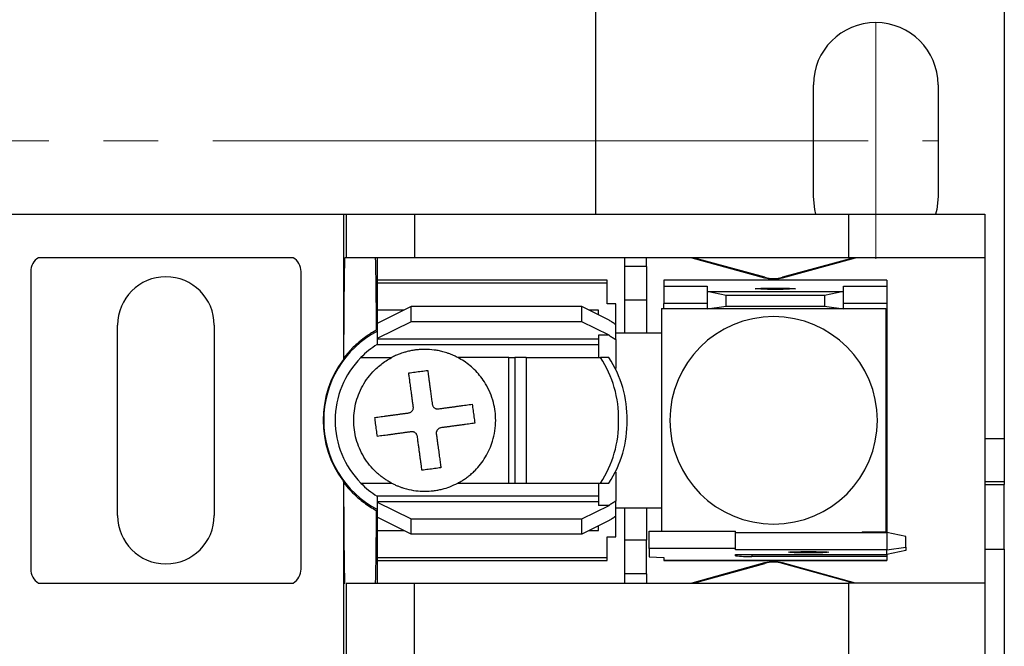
# Model space of a CAD drawing. Header units: millimetres. Extents: x 13 to 546, y 13 to 419.
# Tile 7 of 16: x 136 to 182, y 329 to 358. Entities that reach past the tile are written whole.
import ezdxf

# ---------------------------------------------------------------- set-up
doc = ezdxf.new("R2010")
doc.units = ezdxf.units.MM
doc.header["$LTSCALE"] = 2
doc.linetypes.add('SLD-Center', pattern=[19.05, 15.24, -1.27, 1.27, -1.27])
doc.linetypes.add('SLD-Solid', pattern=[0])
doc.styles.add('SLDTEXTSTYLE0', font='VERDANA.TTF')
doc.dimstyles.new('SLDDIMSTYLE0', dxfattribs={"dimtxt": 4.316016, "dimasz": 6.604, "dimexe": 0, "dimexo": 0.0625, "dimgap": 1.079004, "dimtad": 0, "dimtih": 1, "dimtoh": 1, "dimrnd": 1e-09, "dimzin": 4, "dimdsep": 46, "dimtxsty": 'SLDTEXTSTYLE0', "dimsah": 1, "dimcen": 0.09, "dimadec": 0, "dimazin": 1, "dimtfac": 1, "dimtofl": 0, "dimtmove": 0, "dimatfit": 3, "dimfxl": 0, "dimfrac": 2, "dimtolj": 1, "dimtzin": 12, "dimarcsym": 0})

# ---------------------------------------------------------------- blocks, each defined once
blk = doc.blocks.new('_D_9')
at = {"color": 7, "linetype": 'SLD-Solid', "lineweight": 0}
for p, q in [((110.055, 360.082), (110.055, 401.991)), ((176.095, 360.082), (176.095, 401.991)), ((110.055, 395.641), (130.813, 395.641)), ((136.662, 395.641), (135.213, 395.641)), ((135.213, 395.641), (135.213, 388.782)), ((149.487, 395.641), (150.937, 395.641)), ((150.937, 395.641), (150.937, 388.782)), ((176.095, 395.641), (155.336, 395.641)), ((135.213, 388.782), (136.662, 388.782)), ((150.937, 388.782), (149.487, 388.782))]:
    blk.add_line(p, q, dxfattribs=at)
at = {"color": 7, "linetype": 'SLD-Solid', "lineweight": 18}
for points in [[(110.055, 395.641), (116.659, 394.625), (116.659, 396.657)], [(176.095, 395.641), (169.491, 396.657), (169.491, 394.625)]]:
    blk.add_solid(points, dxfattribs=at)
at = {"color": 7, "linetype": 'SLD-Solid', "lineweight": 18, "char_height": 4.2333, "attachment_point": 1, "style": 'SLDTEXTSTYLE0'}
for s, insert in [('66.0', (136.662, 401.984)), ('2.60', (136.662, 394.158))]:
    blk.add_mtext(s, dxfattribs=dict(at, insert=insert))

msp = doc.modelspace()

# ---------------------------------------------------------------- linework, layer by layer
for p, q in [((163.075, 348.631), (163.075, 359.792)), ((182.075, 359.792), (182.075, 338.192)), ((173.195, 349.442), (173.195, 354.642)), ((178.995, 354.642), (178.995, 349.442)), ((134.82, 348.631), (151.33, 348.631)), ((151.33, 348.631), (151.33, 341.864)), ((151.33, 348.631), (151.468, 348.631)), ((151.468, 348.631), (151.468, 346.601)), ((151.468, 348.631), (154.643, 348.631)), ((154.643, 348.631), (154.643, 346.601)), ((154.643, 348.631), (174.825, 348.631)), ((174.825, 348.631), (174.825, 346.601)), ((174.825, 348.631), (181.175, 348.631)), ((181.175, 348.631), (181.175, 346.601)), ((149, 346.601), (137.149, 346.601)), ((151.468, 346.601), (151.406, 346.601)), ((154.643, 346.601), (151.468, 346.601)), ((152.917, 345.56), (152.917, 346.601)), ((174.825, 346.601), (154.643, 346.601)), ((164.411, 346.601), (164.411, 346.19)), ((165.427, 346.19), (165.427, 346.601)), ((167.535, 346.601), (170.927, 345.667)), ((170.933, 345.688), (167.618, 346.601)), ((175.071, 346.601), (171.757, 345.688)), ((171.763, 345.667), (175.155, 346.601)), ((181.175, 346.601), (174.825, 346.601)), ((181.175, 346.601), (181.175, 331.463)), ((136.788, 345.953), (136.788, 332.11)), ((149.361, 332.11), (149.361, 345.953)), ((165.427, 346.19), (164.411, 346.19)), ((164.411, 346.19), (164.411, 344.637)), ((165.427, 346.19), (165.427, 344.637)), ((163.598, 345.56), (152.904, 345.56)), ((152.904, 345.56), (152.904, 345.428)), ((152.904, 345.428), (163.598, 345.428)), ((152.904, 345.428), (152.904, 344.163)), ((163.598, 345.428), (163.598, 345.56)), ((163.598, 344.457), (163.598, 345.428)), ((176.603, 345.56), (166.239, 345.56)), ((166.239, 345.56), (166.239, 345.559)), ((166.239, 345.559), (166.239, 345.276)), ((176.603, 345.559), (166.239, 345.559)), ((170.927, 345.667), (170.933, 345.688)), ((171.757, 345.688), (171.763, 345.667)), ((176.603, 345.559), (176.603, 345.56)), ((176.603, 345.559), (176.603, 345.276)), ((166.239, 345.276), (168.246, 345.276)), ((166.239, 345.276), (166.239, 344.464)), ((168.246, 345.276), (168.246, 345.031)), ((169.135, 344.843), (168.246, 345.031)), ((168.246, 345.031), (174.596, 345.031)), ((168.246, 345.031), (168.246, 344.218)), ((174.596, 345.031), (173.707, 344.843)), ((174.596, 345.276), (176.603, 345.276)), ((174.596, 345.031), (174.596, 345.276)), ((174.596, 344.218), (174.596, 345.031)), ((176.603, 345.276), (176.603, 344.464)), ((164.004, 344.457), (163.598, 344.457)), ((164.004, 343.486), (164.004, 344.457)), ((164.411, 344.637), (165.427, 344.637)), ((164.411, 344.637), (164.411, 343.096)), ((165.427, 344.637), (165.427, 343.096)), ((168.246, 344.464), (166.239, 344.464)), ((166.239, 344.241), (166.239, 344.464)), ((169.135, 344.344), (169.135, 344.843)), ((173.707, 344.843), (169.135, 344.843)), ((173.707, 344.843), (173.707, 344.344)), ((176.603, 344.464), (174.596, 344.464)), ((176.603, 344.464), (176.603, 343.604)), ((154.479, 344.325), (152.904, 343.538)), ((154.154, 344.163), (152.904, 344.163)), ((152.904, 344.163), (152.904, 343.538)), ((162.429, 344.325), (154.479, 344.325)), ((154.479, 343.621), (154.479, 344.325)), ((162.429, 343.621), (162.429, 344.325)), ((163.689, 343.695), (162.429, 344.325)), ((163.191, 344.163), (162.754, 344.163)), ((163.191, 343.944), (163.191, 344.163)), ((166.126, 344.241), (166.126, 343.033)), ((166.126, 344.241), (168.246, 344.241)), ((168.246, 344.218), (169.135, 344.344)), ((174.596, 344.218), (168.246, 344.218)), ((169.135, 344.344), (173.707, 344.344)), ((173.707, 344.344), (174.596, 344.218)), ((174.596, 344.241), (176.563, 344.241)), ((176.563, 344.241), (176.563, 333.823)), ((154.479, 343.621), (152.904, 342.834)), ((152.904, 343.538), (152.904, 342.834)), ((162.429, 343.621), (154.479, 343.621)), ((163.689, 342.991), (162.429, 343.621)), ((176.603, 343.604), (176.563, 343.604)), ((176.603, 343.604), (176.603, 334.46)), ((140.827, 334.6), (140.827, 343.464)), ((145.322, 343.464), (145.322, 334.6)), ((164.004, 342.789), (164.004, 343.486)), ((164.411, 343.096), (164.004, 343.096)), ((165.427, 343.096), (164.411, 343.096)), ((166.126, 343.096), (165.427, 343.096)), ((152.904, 342.834), (152.904, 342.808)), ((163.191, 342.808), (152.904, 342.808)), ((152.904, 342.808), (152.904, 342.563)), ((163.689, 342.991), (163.191, 342.991)), ((163.191, 342.991), (163.191, 341.953)), ((164.004, 342.789), (164.004, 341.45)), ((166.125, 342.982), (166.125, 335.082)), ((152.904, 342.563), (163.191, 342.563)), ((152.144, 341.953), (153.574, 341.953)), ((159.026, 341.953), (156.654, 341.953)), ((159.026, 336.111), (159.026, 341.953)), ((159.026, 341.953), (159.305, 341.953)), ((159.305, 341.953), (159.305, 336.111)), ((159.841, 341.953), (159.305, 341.953)), ((159.841, 341.953), (163.29, 341.953)), ((159.841, 341.953), (159.841, 336.111)), ((163.685, 341.953), (163.29, 341.953)), ((181.175, 338.192), (182.075, 338.192)), ((182.075, 338.192), (182.075, 336.192)), ((151.33, 336.2), (151.33, 331.463)), ((151.355, 336.125), (151.33, 336.2)), ((164.004, 336.614), (164.004, 335.275)), ((181.175, 336.192), (182.075, 336.192)), ((182.075, 336.192), (182.075, 336.042)), ((152.144, 336.111), (153.574, 336.111)), ((156.654, 336.111), (159.026, 336.111)), ((159.026, 336.111), (159.305, 336.111)), ((159.305, 336.111), (159.841, 336.111)), ((159.841, 336.111), (163.29, 336.111)), ((163.191, 336.111), (163.191, 335.073)), ((163.29, 336.111), (163.685, 336.111)), ((181.175, 336.042), (182.075, 336.042)), ((182.075, 333.042), (182.075, 336.042)), ((163.191, 335.501), (152.904, 335.501)), ((152.904, 335.501), (152.904, 335.256)), ((152.904, 335.256), (152.904, 335.23)), ((152.904, 335.256), (163.191, 335.256)), ((164.004, 334.577), (164.004, 335.275)), ((152.904, 335.23), (154.479, 334.443)), ((152.904, 335.23), (152.904, 334.526)), ((162.429, 334.443), (163.689, 335.073)), ((163.689, 335.073), (163.191, 335.073)), ((164.004, 334.968), (164.411, 334.968)), ((164.411, 334.968), (165.427, 334.968)), ((164.411, 334.968), (164.411, 333.46)), ((165.427, 334.968), (165.427, 333.46)), ((165.427, 334.968), (166.126, 334.968)), ((166.126, 335.03), (166.126, 333.877)), ((154.479, 333.739), (152.904, 334.526)), ((152.904, 334.526), (152.904, 333.901)), ((154.479, 334.443), (162.429, 334.443)), ((154.479, 333.739), (154.479, 334.443)), ((162.429, 333.739), (162.429, 334.443)), ((163.689, 334.369), (162.429, 333.739)), ((164.004, 333.607), (164.004, 334.55)), ((176.563, 334.46), (176.603, 334.46)), ((176.603, 334.46), (176.603, 333.817)), ((152.904, 333.901), (154.154, 333.901)), ((152.904, 333.901), (152.904, 332.636)), ((162.754, 333.901), (163.191, 333.901)), ((163.191, 333.901), (163.191, 334.12)), ((162.429, 333.739), (154.479, 333.739)), ((163.598, 333.607), (164.004, 333.607)), ((163.598, 332.636), (163.598, 333.607)), ((165.427, 333.46), (164.411, 333.46)), ((164.411, 333.46), (164.411, 331.894)), ((165.427, 331.894), (165.427, 333.46)), ((165.554, 333.877), (169.567, 333.877)), ((165.554, 333.064), (165.554, 333.877)), ((169.567, 333.064), (169.567, 333.877)), ((169.567, 333.817), (176.603, 333.817)), ((176.563, 333.823), (175.46, 333.823)), ((176.603, 333.817), (176.603, 333.004)), ((177.492, 333.629), (176.603, 333.817)), ((177.492, 333.13), (177.492, 333.629)), ((169.567, 333.064), (165.554, 333.064)), ((165.554, 333.064), (165.554, 332.683)), ((169.567, 333.004), (169.567, 333.064)), ((176.603, 333.004), (169.567, 333.004)), ((176.603, 333.004), (177.492, 333.13)), ((176.603, 332.783), (176.603, 333.004)), ((177.492, 332.971), (176.603, 332.783)), ((177.492, 333.13), (177.492, 332.971)), ((181.175, 333.042), (182.075, 333.042)), ((182.075, 333.042), (182.075, 307.542)), ((163.598, 332.636), (152.904, 332.636)), ((152.904, 332.636), (152.904, 332.504)), ((163.598, 332.504), (163.598, 332.636)), ((165.554, 332.683), (166.239, 332.642)), ((166.239, 332.642), (166.239, 332.505)), ((169.567, 332.783), (176.603, 332.783)), ((169.567, 332.73), (169.567, 332.783)), ((170.329, 332.783), (170.329, 332.703)), ((176.603, 332.703), (170.329, 332.703)), ((176.603, 332.783), (176.603, 332.703)), ((176.603, 332.703), (176.603, 332.505)), ((152.904, 332.504), (163.598, 332.504)), ((152.917, 331.463), (152.917, 332.504)), ((176.603, 332.505), (166.239, 332.505)), ((166.239, 332.505), (166.239, 332.504)), ((166.239, 332.504), (176.603, 332.504)), ((170.927, 332.397), (167.535, 331.463)), ((167.618, 331.463), (170.933, 332.375)), ((170.933, 332.375), (170.927, 332.397)), ((171.763, 332.397), (171.757, 332.375)), ((175.071, 331.463), (171.757, 332.375)), ((175.155, 331.463), (171.763, 332.397)), ((176.603, 332.505), (176.603, 332.504)), ((165.427, 331.894), (164.411, 331.894)), ((164.411, 331.894), (164.411, 331.463)), ((165.427, 331.894), (165.427, 331.463)), ((137.149, 331.463), (149, 331.463)), ((151.33, 331.463), (151.33, 327.861)), ((151.33, 331.463), (151.406, 331.463)), ((151.406, 331.463), (151.406, 331.463)), ((151.468, 331.463), (151.468, 327.861)), ((151.468, 331.463), (154.643, 331.463)), ((154.643, 327.861), (154.643, 331.463)), ((154.643, 331.463), (174.825, 331.463)), ((174.825, 331.463), (174.825, 327.861)), ((181.175, 331.463), (174.825, 331.463)), ((181.175, 331.463), (181.175, 327.861))]:
    msp.add_line(p, q)
at = {"color": 7, "linetype": 'SLD-Center', "lineweight": 18}
for p, q in [((176.095, 357.542), (176.095, 346.542)), ((107.155, 352.042), (178.995, 352.042))]:
    msp.add_line(p, q, dxfattribs=at)
at = {"flags": 128}
for points in [[(173.31, 348.631), (173.258, 348.839), (173.195, 349.442)], [(178.995, 349.442), (178.931, 348.839), (178.879, 348.631)], [(171.421, 345.124), (171.061, 345.127), (170.756, 345.134), (170.553, 345.145), (170.481, 345.157), (170.553, 345.17), (170.756, 345.18), (171.061, 345.188), (171.421, 345.19)], [(171.421, 345.19), (171.781, 345.188), (172.086, 345.18), (172.289, 345.17), (172.361, 345.157), (172.289, 345.145), (172.086, 345.134), (171.781, 345.127), (171.421, 345.124)], [(172.97, 332.861), (172.611, 332.863), (172.306, 332.87), (172.102, 332.881), (172.031, 332.894), (172.102, 332.906), (172.306, 332.917), (172.611, 332.924), (172.97, 332.926)], [(172.97, 332.926), (173.33, 332.924), (173.635, 332.917), (173.839, 332.906), (173.91, 332.894), (173.839, 332.881), (173.635, 332.87), (173.33, 332.863), (172.97, 332.861)]]:
    msp.add_lwpolyline(points, dxfattribs=at)
for centre, radius, start, end in [((176.095, 354.642), 2.9, 0, 180), ((137.55, 345.953), 0.762, 121.7883, 180), ((148.599, 345.953), 0.762, 0, 58.2117), ((143.075, 343.464), 2.248, 0, 180), ((171.345, 347.185), 1.575, 254.6031, 285.3969), ((171.345, 347.185), 1.553, 254.6031, 285.3969), ((171.345, 339.032), 4.826, 90, 270), ((171.345, 339.032), 4.826, 270, 90), ((155.114, 339.032), 4.699, 117.8765, 242.1235), ((167.395, 342.982), 1.27, 177.6607, 180), ((155.114, 339.032), 4.166, 122.0384, 135.4751), ((155.114, 339.032), 4.727, 143.1955, 216.8045), ((155.114, 339.032), 4.166, 135.4751, 180), ((158.969, 339.119), 5.167, 359.0311, 33.2566), ((159.364, 339.119), 5.167, 359.0311, 33.2566), ((155.114, 339.032), 4.166, 180, 224.5249), ((158.969, 338.945), 5.167, 326.7434, 0.9689), ((159.364, 338.945), 5.167, 326.7434, 0.9689), ((155.114, 339.032), 4.166, 224.5249, 237.9616), ((167.395, 335.082), 1.27, 180, 182.3393), ((143.075, 334.6), 2.248, 180, 0), ((175.294, 335.082), 1.27, 274.8288, 277.4765), ((170.139, 338.182), 5.482, 264.0133, 271.9891), ((137.55, 332.11), 0.762, 180, 238.2117), ((148.599, 332.11), 0.762, 301.7883, 0), ((171.345, 330.879), 1.575, 90, 105.3969), ((171.345, 330.879), 1.553, 90, 105.3969), ((171.345, 330.879), 1.575, 74.6031, 90), ((171.345, 330.879), 1.553, 74.6031, 90)]:
    msp.add_arc(centre, radius, start, end)
for points, knots in [([(151.355, 341.939), (151.355, 342.026), (151.356, 342.2), (151.357, 342.46), (151.358, 342.722), (151.36, 342.983), (151.361, 343.245), (151.363, 343.505), (151.365, 343.763), (151.366, 344.018), (151.368, 344.268), (151.371, 344.514), (151.373, 344.753), (151.375, 344.985), (151.378, 345.208), (151.38, 345.421), (151.383, 345.623), (151.386, 345.812), (151.389, 345.987), (151.392, 346.147), (151.395, 346.29), (151.398, 346.415), (151.402, 346.522), (151.404, 346.575), (151.406, 346.601)], [0, 0, 0, 0, 0.036232, 0.073343, 0.111332, 0.150199, 0.189944, 0.230568, 0.27207, 0.314451, 0.35771, 0.401847, 0.446863, 0.492757, 0.539529, 0.587179, 0.635708, 0.685115, 0.7354, 0.786564, 0.838605, 0.891525, 0.945324, 1, 1, 1, 1]), ([(152.813, 346.601), (152.814, 346.584), (152.816, 346.55), (152.818, 346.487), (152.82, 346.416), (152.823, 346.336), (152.825, 346.248), (152.827, 346.153), (152.829, 346.05), (152.831, 345.941), (152.833, 345.825), (152.835, 345.703), (152.837, 345.575), (152.839, 345.442), (152.841, 345.304), (152.842, 345.162), (152.844, 345.015), (152.845, 344.865), (152.847, 344.711), (152.848, 344.554), (152.85, 344.394), (152.851, 344.232), (152.852, 344.067), (152.854, 343.901), (152.855, 343.733), (152.856, 343.564), (152.857, 343.394), (152.858, 343.278), (152.858, 343.221)], [0, 0, 0, 0, 0.044292, 0.088118, 0.131477, 0.17437, 0.216796, 0.258756, 0.30025, 0.341277, 0.381837, 0.421931, 0.461559, 0.50072, 0.539415, 0.577643, 0.615405, 0.652701, 0.68953, 0.725892, 0.761788, 0.797218, 0.832181, 0.866678, 0.900708, 0.934272, 0.967369, 1, 1, 1, 1]), ([(164.004, 343.486), (163.952, 343.52), (163.846, 343.588), (163.742, 343.66), (163.689, 343.695)], [0, 0, 0, 0, 0.500669, 1, 1, 1, 1]), ([(152.858, 343.221), (152.8, 343.189), (152.683, 343.124), (152.514, 343.017), (152.348, 342.903), (152.186, 342.781), (151.997, 342.625), (151.786, 342.432), (151.56, 342.196), (151.424, 342.025), (151.355, 341.939)], [0, 0, 0, 0, 0.099539, 0.199808, 0.300969, 0.40318, 0.506593, 0.670855, 0.835123, 1, 1, 1, 1]), ([(163.689, 342.991), (163.742, 342.957), (163.846, 342.888), (163.952, 342.822), (164.004, 342.789)], [0, 0, 0, 0, 0.4994908, 1, 1, 1, 1]), ([(156.654, 341.953), (156.602, 341.979), (156.502, 342.03), (156.353, 342.094), (156.213, 342.147), (156.084, 342.189), (155.928, 342.234), (155.753, 342.274), (155.472, 342.32), (155.193, 342.339), (154.944, 342.331), (154.809, 342.32), (154.724, 342.311), (154.657, 342.302), (154.589, 342.292), (154.472, 342.272), (154.317, 342.238), (154.123, 342.184), (153.942, 342.121), (153.751, 342.042), (153.637, 341.985), (153.574, 341.953)], [0, 0, 0, 0, 0.054635, 0.105228, 0.151787, 0.194315, 0.232815, 0.303329, 0.362078, 0.499963, 0.563543, 0.595372, 0.627232, 0.643175, 0.659127, 0.691061, 0.755061, 0.806923, 0.880362, 0.934391, 1, 1, 1, 1]), ([(153.574, 336.111), (153.523, 336.139), (153.42, 336.195), (153.272, 336.29), (153.129, 336.392), (152.991, 336.501), (152.789, 336.68), (152.541, 336.946), (152.278, 337.32), (152.069, 337.728), (151.872, 338.292), (151.773, 339.032), (151.872, 339.771), (152.069, 340.336), (152.278, 340.743), (152.54, 341.118), (152.815, 341.412), (153.08, 341.638), (153.318, 341.81), (153.489, 341.905), (153.574, 341.953)], [0, 0, 0, 0, 0.024593, 0.049098, 0.073585, 0.098125, 0.122785, 0.186376, 0.250181, 0.313767, 0.377576, 0.500012, 0.622447, 0.686038, 0.749843, 0.813429, 0.877238, 0.918163, 0.958975, 1, 1, 1, 1]), ([(156.654, 336.111), (156.706, 336.14), (156.814, 336.199), (156.974, 336.302), (157.136, 336.419), (157.3, 336.554), (157.496, 336.738), (157.72, 336.991), (158.024, 337.43), (158.326, 338.107), (158.458, 338.984), (158.34, 339.908), (158.056, 340.584), (157.735, 341.052), (157.493, 341.332), (157.229, 341.576), (156.951, 341.785), (156.752, 341.898), (156.654, 341.953)], [0, 0, 0, 0, 0.025086, 0.051567, 0.079533, 0.109042, 0.140128, 0.192377, 0.250354, 0.363252, 0.500005, 0.616736, 0.749673, 0.802746, 0.854293, 0.904336, 0.952898, 1, 1, 1, 1]), ([(154.371, 341.238), (154.42, 341.245), (154.517, 341.258), (154.664, 341.278), (154.811, 341.298), (154.959, 341.318), (155.106, 341.338), (155.203, 341.351), (155.252, 341.358)], [0, 0, 0, 0, 0.1671361, 0.333688, 0.4999525, 0.6662276, 0.8328112, 1, 1, 1, 1]), ([(154.585, 339.665), (154.576, 339.726), (154.56, 339.846), (154.536, 340.019), (154.514, 340.182), (154.493, 340.336), (154.473, 340.48), (154.455, 340.615), (154.438, 340.74), (154.422, 340.857), (154.408, 340.964), (154.395, 341.063), (154.382, 341.154), (154.375, 341.211), (154.371, 341.238)], [0, 0, 0, 0, 0.104633, 0.205383, 0.302256, 0.395255, 0.484382, 0.569639, 0.651028, 0.72855, 0.802206, 0.871998, 0.937929, 1, 1, 1, 1]), ([(155.252, 341.358), (155.258, 341.316), (155.27, 341.228), (155.29, 341.082), (155.312, 340.918), (155.337, 340.733), (155.365, 340.527), (155.396, 340.3), (155.429, 340.051), (155.453, 339.875), (155.465, 339.785)], [0, 0, 0, 0, 0.094581, 0.19784, 0.309786, 0.430423, 0.559757, 0.697791, 0.844535, 1, 1, 1, 1]), ([(152.794, 339.165), (152.841, 339.172), (152.933, 339.184), (153.08, 339.204), (153.231, 339.225), (153.386, 339.246), (153.545, 339.267), (153.706, 339.289), (153.869, 339.311), (154.033, 339.334), (154.199, 339.356), (154.311, 339.372), (154.367, 339.379)], [0, 0, 0, 0, 0.104749, 0.208367, 0.310881, 0.412318, 0.512707, 0.612078, 0.71046, 0.807886, 0.904389, 1, 1, 1, 1]), ([(154.367, 339.379), (154.384, 339.382), (154.416, 339.388), (154.462, 339.409), (154.503, 339.438), (154.524, 339.464), (154.535, 339.477)], [0, 0, 0, 0, 0.257413, 0.503215, 0.74734, 1, 1, 1, 1]), ([(154.535, 339.477), (154.544, 339.49), (154.562, 339.517), (154.579, 339.564), (154.589, 339.614), (154.586, 339.648), (154.585, 339.665)], [0, 0, 0, 0, 0.241997, 0.484258, 0.741945, 1, 1, 1, 1]), ([(155.465, 339.785), (155.469, 339.768), (155.475, 339.735), (155.497, 339.689), (155.526, 339.648), (155.551, 339.627), (155.563, 339.617)], [0, 0, 0, 0, 0.257905, 0.515527, 0.757839, 1, 1, 1, 1]), ([(155.563, 339.617), (155.577, 339.607), (155.605, 339.588), (155.652, 339.571), (155.701, 339.563), (155.734, 339.566), (155.751, 339.567)], [0, 0, 0, 0, 0.252597, 0.4967, 0.742524, 1, 1, 1, 1]), ([(155.751, 339.567), (155.807, 339.575), (155.919, 339.59), (156.085, 339.612), (156.25, 339.635), (156.413, 339.657), (156.574, 339.679), (156.732, 339.7), (156.887, 339.721), (157.038, 339.742), (157.185, 339.762), (157.278, 339.774), (157.324, 339.781)], [0, 0, 0, 0, 0.095565, 0.192032, 0.289432, 0.387799, 0.487164, 0.587558, 0.689011, 0.79155, 0.895205, 1, 1, 1, 1]), ([(157.324, 339.781), (157.331, 339.733), (157.344, 339.637), (157.363, 339.492), (157.383, 339.345), (157.403, 339.197), (157.424, 339.048), (157.437, 338.949), (157.444, 338.9)], [0, 0, 0, 0, 0.163609, 0.328093, 0.493699, 0.660695, 0.829365, 1, 1, 1, 1]), ([(152.914, 338.285), (152.907, 338.335), (152.893, 338.435), (152.873, 338.585), (152.853, 338.733), (152.833, 338.88), (152.813, 339.024), (152.8, 339.118), (152.794, 339.165)], [0, 0, 0, 0, 0.172746, 0.342693, 0.510122, 0.675308, 0.838517, 1, 1, 1, 1]), ([(154.487, 338.498), (154.431, 338.491), (154.318, 338.475), (154.152, 338.453), (153.987, 338.43), (153.823, 338.408), (153.662, 338.386), (153.504, 338.365), (153.349, 338.344), (153.199, 338.323), (153.052, 338.303), (152.96, 338.291), (152.914, 338.285)], [0, 0, 0, 0, 0.0959397, 0.1927474, 0.2904377, 0.3890241, 0.4885195, 0.5889357, 0.6902831, 0.7925713, 0.8958081, 1, 1, 1, 1]), ([(154.675, 338.449), (154.661, 338.458), (154.634, 338.476), (154.587, 338.493), (154.538, 338.502), (154.504, 338.5), (154.487, 338.498)], [0, 0, 0, 0, 0.241816, 0.484547, 0.741322, 1, 1, 1, 1]), ([(155.703, 338.588), (155.695, 338.577), (155.679, 338.554), (155.663, 338.516), (155.653, 338.476), (155.652, 338.448), (155.651, 338.434)], [0, 0, 0, 0, 0.251867, 0.497613, 0.744574, 1, 1, 1, 1]), ([(155.871, 338.686), (155.854, 338.683), (155.821, 338.676), (155.775, 338.654), (155.735, 338.625), (155.713, 338.601), (155.703, 338.588)], [0, 0, 0, 0, 0.258828, 0.515813, 0.758335, 1, 1, 1, 1]), ([(157.444, 338.9), (157.398, 338.893), (157.305, 338.881), (157.159, 338.861), (157.009, 338.84), (156.854, 338.819), (156.696, 338.798), (156.535, 338.776), (156.371, 338.754), (156.206, 338.732), (156.039, 338.709), (155.927, 338.694), (155.871, 338.686)], [0, 0, 0, 0, 0.104234, 0.207504, 0.309816, 0.411178, 0.511599, 0.611089, 0.709662, 0.807328, 0.904103, 1, 1, 1, 1]), ([(154.773, 338.281), (154.769, 338.297), (154.763, 338.331), (154.741, 338.376), (154.712, 338.417), (154.687, 338.438), (154.675, 338.449)], [0, 0, 0, 0, 0.258863, 0.515779, 0.75843, 1, 1, 1, 1]), ([(154.986, 336.708), (154.98, 336.752), (154.968, 336.842), (154.948, 336.987), (154.927, 337.142), (154.905, 337.307), (154.881, 337.483), (154.856, 337.668), (154.829, 337.864), (154.801, 338.068), (154.782, 338.209), (154.773, 338.281)], [0, 0, 0, 0, 0.099668, 0.202185, 0.307554, 0.41578, 0.526869, 0.640828, 0.757664, 0.877385, 1, 1, 1, 1]), ([(155.653, 338.4), (155.661, 338.342), (155.677, 338.226), (155.7, 338.056), (155.722, 337.893), (155.743, 337.736), (155.764, 337.585), (155.783, 337.442), (155.802, 337.305), (155.82, 337.175), (155.836, 337.052), (155.852, 336.936), (155.862, 336.863), (155.867, 336.827)], [0, 0, 0, 0, 0.100543, 0.199146, 0.295814, 0.390552, 0.483364, 0.574254, 0.663226, 0.750284, 0.835431, 0.918669, 1, 1, 1, 1]), ([(155.867, 336.827), (155.818, 336.821), (155.721, 336.807), (155.574, 336.787), (155.427, 336.767), (155.279, 336.747), (155.132, 336.727), (155.035, 336.714), (154.986, 336.708)], [0, 0, 0, 0, 0.166634, 0.333317, 0.500021, 0.666721, 0.83339, 1, 1, 1, 1]), ([(151.406, 331.463), (151.405, 331.477), (151.404, 331.505), (151.402, 331.557), (151.4, 331.616), (151.397, 331.706), (151.393, 331.837), (151.388, 332.089), (151.382, 332.476), (151.375, 333.048), (151.368, 333.716), (151.364, 334.339), (151.361, 334.867), (151.359, 335.271), (151.357, 335.69), (151.356, 335.979), (151.355, 336.125)], [0, 0, 0, 0, 0.030169, 0.060534, 0.091125, 0.121971, 0.185753, 0.249276, 0.376329, 0.503879, 0.629824, 0.756526, 0.817363, 0.878066, 0.938868, 1, 1, 1, 1]), ([(151.355, 336.125), (151.396, 336.073), (151.477, 335.97), (151.607, 335.822), (151.742, 335.68), (151.882, 335.543), (152.064, 335.381), (152.291, 335.2), (152.567, 335.008), (152.762, 334.898), (152.858, 334.843)], [0, 0, 0, 0, 0.099024, 0.197753, 0.296316, 0.394844, 0.493467, 0.665086, 0.833687, 1, 1, 1, 1]), ([(153.574, 336.111), (153.622, 336.087), (153.717, 336.039), (153.859, 335.977), (153.998, 335.923), (154.134, 335.878), (154.366, 335.811), (154.692, 335.748), (155.113, 335.721), (155.454, 335.743), (155.723, 335.784), (155.98, 335.841), (156.297, 335.938), (156.533, 336.052), (156.654, 336.111)], [0, 0, 0, 0, 0.050472, 0.09895, 0.14547, 0.190086, 0.232872, 0.371432, 0.500021, 0.627253, 0.690989, 0.755105, 0.873826, 1, 1, 1, 1]), ([(164.004, 335.275), (163.952, 335.242), (163.847, 335.176), (163.742, 335.107), (163.689, 335.073)], [0, 0, 0, 0, 0.49983, 1, 1, 1, 1]), ([(152.858, 334.843), (152.858, 334.765), (152.857, 334.604), (152.855, 334.365), (152.853, 334.12), (152.851, 333.873), (152.849, 333.625), (152.847, 333.377), (152.844, 333.132), (152.842, 332.891), (152.839, 332.658), (152.836, 332.434), (152.832, 332.223), (152.829, 332.026), (152.825, 331.849), (152.821, 331.693), (152.817, 331.559), (152.815, 331.496), (152.813, 331.463)], [0, 0, 0, 0, 0.044734, 0.091836, 0.141308, 0.193149, 0.247358, 0.303937, 0.362884, 0.424201, 0.487885, 0.553939, 0.622361, 0.693152, 0.766312, 0.841839, 0.919736, 1, 1, 1, 1]), ([(163.689, 334.369), (163.742, 334.404), (163.846, 334.476), (163.952, 334.544), (164.004, 334.577)], [0, 0, 0, 0, 0.4993314, 1, 1, 1, 1])]:
    msp.add_open_spline(points, degree=3, knots=knots)
for points in [[(151.355, 341.939), (151.346, 341.914), (151.338, 341.889), (151.33, 341.864)], [(155.651, 338.434), (155.652, 338.423), (155.653, 338.412), (155.653, 338.4)]]:
    msp.add_open_spline(points, degree=3)

# ---------------------------------------------------------------- dimensions: what is measured, and where the dimension line sits
at = {"color": 7, "linetype": 'SLD-Solid', "lineweight": 18}
dim = msp.add_linear_dim(base=(176.095, 395.641), p1=(110.055, 357.542), p2=(176.095, 357.542), dimstyle='SLDDIMSTYLE0', dxfattribs=at)
dim.commit()
dim.dimension.update_dxf_attribs({"geometry": '_D_9', "text_midpoint": (143.075, 395.641), "dimtype": 160})

doc.saveas('drawing.dxf')
